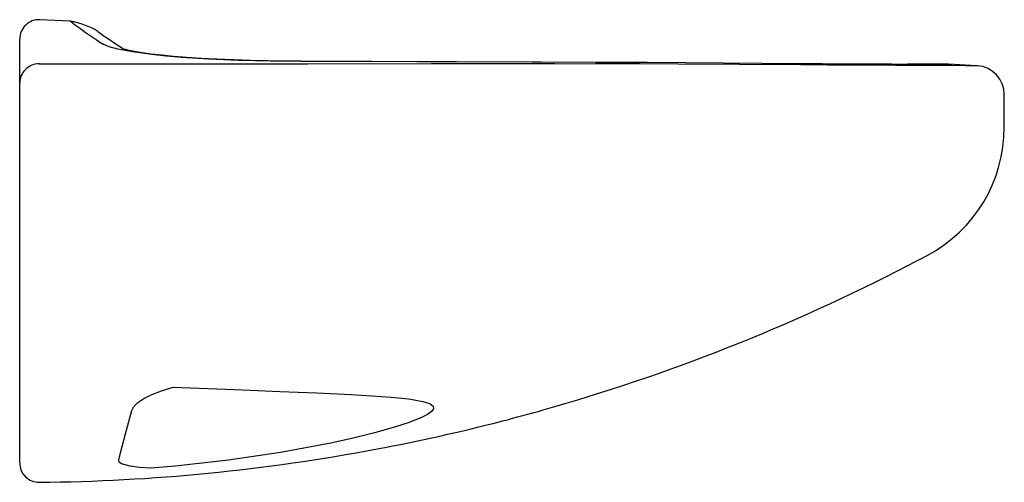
# Model space of a CAD drawing. Header units: millimetres. Extents: x 454.691 to 454.793, y 182.029 to 182.077.
import ezdxf

# ---------------------------------------------------------------- set-up
doc = ezdxf.new("R2010")
doc.units = ezdxf.units.MM
doc.layers.add('SANINDUSA', color=3, linetype='Continuous')

msp = doc.modelspace()

# ---------------------------------------------------------------- linework, layer by layer
at = {"layer": 'SANINDUSA'}
for p, q in [((454.6965471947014, 182.0764498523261), (454.6934070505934, 182.0766037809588)), ((454.6968000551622, 182.0762622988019), (454.6965471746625, 182.0764498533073)), ((454.6913091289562, 182.0700508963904), (454.6913091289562, 182.0746061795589)), ((454.7204937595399, 182.0722765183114), (454.7204633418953, 182.0722942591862)), ((454.7836598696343, 182.0719884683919), (454.7833751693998, 182.0719888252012)), ((454.7846266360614, 182.0720027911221), (454.7836598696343, 182.0719884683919)), ((454.7846900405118, 182.0720034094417), (454.7846266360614, 182.0720027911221)), ((454.784995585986, 182.0720058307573), (454.7846900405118, 182.0720034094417)), ((454.7850513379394, 182.0720061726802), (454.784995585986, 182.0720058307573)), ((454.7871794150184, 182.0719960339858), (454.7871560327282, 182.071996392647)), ((454.7872797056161, 182.07199443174), (454.7871794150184, 182.0719960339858)), ((454.7872992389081, 182.0719941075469), (454.7872797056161, 182.07199443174)), ((454.7904415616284, 182.0718471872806), (454.7875273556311, 182.0719900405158)), ((454.6913091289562, 182.0690583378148), (454.6913091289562, 182.0700508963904)), ((454.6913091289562, 182.0601770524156), (454.6913091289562, 182.0690583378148)), ((454.7933091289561, 182.0654690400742), (454.7933091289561, 182.0688505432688)), ((454.6913091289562, 182.0488408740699), (454.6913091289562, 182.0601770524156)), ((454.6913091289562, 182.03071658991), (454.6913091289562, 182.0488408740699))]:
    msp.add_line(p, q, dxfattribs=at)
at = {"layer": 'SANINDUSA', "flags": 128}
for points in [[(454.7204937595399, 182.0722765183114), (454.7172526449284, 182.0723057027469), (454.7140640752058, 182.0723837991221), (454.7139834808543, 182.0723864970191), (454.7109144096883, 182.0725197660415), (454.7080821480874, 182.0727035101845), (454.7064671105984, 182.0728424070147), (454.7049961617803, 182.0729967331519), (454.7030023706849, 182.0732661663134), (454.701464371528, 182.0735536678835), (454.7005746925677, 182.0737936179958), (454.7000384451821, 182.0740275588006)], [(454.7204638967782, 182.0723042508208), (454.7188607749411, 182.0723155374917), (454.7170348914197, 182.072342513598), (454.7152198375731, 182.0723842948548), (454.7134431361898, 182.0724411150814), (454.711733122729, 182.0725127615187), (454.7101153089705, 182.0725986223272), (454.7086130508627, 182.0726976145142), (454.7072470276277, 182.0728081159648), (454.7060290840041, 182.0729276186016), (454.7049318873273, 182.0730556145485), (454.7039826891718, 182.0731866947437), (454.7031958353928, 182.0733155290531), (454.7026481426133, 182.0734217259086), (454.7022818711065, 182.0735056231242), (454.7020877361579, 182.0735584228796), (454.7020877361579, 182.0735584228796)], [(454.6933157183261, 182.0720360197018), (454.6953901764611, 182.0720317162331), (454.7082627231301, 182.0720247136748), (454.7211202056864, 182.072038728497), (454.7339575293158, 182.0720559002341), (454.7467591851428, 182.0720591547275), (454.7595195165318, 182.072032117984), (454.772223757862, 182.0719604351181)], [(454.753493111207, 182.0721800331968), (454.7453031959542, 182.0722201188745), (454.7365768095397, 182.0722510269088), (454.7277841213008, 182.0722750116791), (454.7204652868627, 182.0722929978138)], [(454.7535202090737, 182.0721766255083), (454.744369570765, 182.0722205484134), (454.73245176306, 182.0722539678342), (454.7204937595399, 182.0722765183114)], [(454.750968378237, 182.0721888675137), (454.7549381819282, 182.0721714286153), (454.7555073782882, 182.0721670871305)], [(454.7681858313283, 182.0720703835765), (454.7563075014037, 182.0721632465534), (454.7535202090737, 182.0721766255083)], [(454.7834793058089, 182.0719873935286), (454.7828871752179, 182.0719840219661), (454.7816154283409, 182.0719878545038), (454.7798670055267, 182.0719965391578), (454.777699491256, 182.0720079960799), (454.7761469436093, 182.0720161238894), (454.7744689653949, 182.0720252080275), (454.7714298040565, 182.0720438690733), (454.7681858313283, 182.0720703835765)], [(454.772223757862, 182.0719604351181), (454.7749919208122, 182.0719421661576), (454.7775957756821, 182.0719291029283), (454.7799621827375, 182.071918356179), (454.7820258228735, 182.071908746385), (454.7837237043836, 182.0719001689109), (454.7850137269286, 182.0718943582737), (454.7856025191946, 182.0718932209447), (454.7860028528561, 182.0718950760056)], [(454.7833728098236, 182.0719888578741), (454.7833201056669, 182.0719878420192), (454.783289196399, 182.0719875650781)], [(454.7836598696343, 182.0719884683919), (454.7836564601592, 182.0719884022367), (454.7834793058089, 182.0719873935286)], [(454.7860028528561, 182.0718950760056), (454.7879180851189, 182.0718992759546), (454.7893021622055, 182.0718787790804), (454.7901512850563, 182.0718563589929), (454.7905230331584, 182.0718424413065), (454.7904415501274, 182.0718469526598)], [(454.7875273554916, 182.0719900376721), (454.7875274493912, 182.0719900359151), (454.7874703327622, 182.0719911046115), (454.7872992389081, 182.0719941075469)], [(454.7029157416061, 182.0361515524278), (454.7031309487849, 182.0365602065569), (454.7035504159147, 182.0369713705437), (454.7041574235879, 182.0373747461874), (454.7049242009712, 182.0377594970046), (454.7059957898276, 182.0381773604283), (454.7072070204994, 182.0385540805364), (454.7072187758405, 182.0385573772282)], [(454.7072187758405, 182.0385573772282), (454.7144091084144, 182.0382781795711), (454.7182706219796, 182.0381268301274), (454.7220413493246, 182.0379698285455), (454.7256559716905, 182.0377968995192), (454.7277919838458, 182.0376744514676), (454.7297896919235, 182.0375298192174), (454.7316113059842, 182.0373450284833), (454.7330798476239, 182.0370947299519), (454.7337828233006, 182.0368684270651), (454.7341590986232, 182.0365884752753), (454.7341836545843, 182.0363320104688), (454.7339736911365, 182.0360473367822), (454.7335485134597, 182.0357454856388), (454.7329412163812, 182.0354315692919), (454.7316648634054, 182.0349181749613), (454.7301234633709, 182.0344106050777), (454.728079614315, 182.0338333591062), (454.7258655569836, 182.0332861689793), (454.7235459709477, 182.0327753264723), (454.7183392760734, 182.0318050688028), (454.7129272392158, 182.0310108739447), (454.7074202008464, 182.0303952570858), (454.7048866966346, 182.0301725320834)], [(454.7015641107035, 182.0310236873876), (454.7017623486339, 182.031770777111), (454.7022768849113, 182.0337185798), (454.7029157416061, 182.0361515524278)], [(454.7048866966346, 182.0301725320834), (454.7048761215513, 182.0301729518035), (454.7037109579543, 182.0302472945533), (454.7027492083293, 182.0303725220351), (454.7018650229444, 182.0306260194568), (454.7016125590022, 182.0308120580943), (454.7015641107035, 182.0310236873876)]]:
    msp.add_lwpolyline(points, dxfattribs=at)
at = {"layer": 'SANINDUSA'}
for centre, radius, start, end in [((454.6933091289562, 182.0746061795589), 0.002, 87.19362974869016, 180), ((454.6953079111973, 182.0687658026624), 0.0077833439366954, 58.1949445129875, 80.83822958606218), ((454.7327378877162, 182.1248765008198), 0.0604555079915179, 233.5265004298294, 237.2561343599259), ((454.7611685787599, 182.1632660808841), 0.1074151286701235, 234.9036883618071, 236.6313763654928), ((454.6933017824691, 182.0700434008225), 0.0019926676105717, 89.5992947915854, 179.7844771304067), ((454.7850117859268, 181.8370209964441), 0.2349851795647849, 89.4771670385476, 89.99035614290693), ((454.7903091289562, 182.068850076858), 0.003, 0, 85.91126121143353), ((454.7783091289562, 182.0654690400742), 0.0150000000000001, 298.097480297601, 0), ((454.6933091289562, 182.03071658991), 0.002, 180, 270.5716604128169)]:
    msp.add_arc(centre, radius, start, end, dxfattribs=at)
msp.add_open_spline([(454.6933290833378, 182.0287166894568), (454.7050354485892, 182.028833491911), (454.7166763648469, 182.0299674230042), (454.7326589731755, 182.0329825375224), (454.7383805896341, 182.0342533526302), (454.7568253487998, 182.0392450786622), (454.7711570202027, 182.0448442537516), (454.7833327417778, 182.0511624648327), (454.784014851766, 182.051516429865), (454.7846919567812, 182.0518728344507), (454.785373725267, 182.0522368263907)], degree=3, knots=[0.0196847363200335, 0.0196847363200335, 0.0196847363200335, 0.0196847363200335, 0.3620381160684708, 0.3620381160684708, 0.488748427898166, 0.5299603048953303, 0.9008671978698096, 0.9012176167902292, 0.9012176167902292, 0.921671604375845, 0.921671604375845, 0.921671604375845, 0.921671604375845], dxfattribs=at)

doc.saveas('drawing.dxf')
